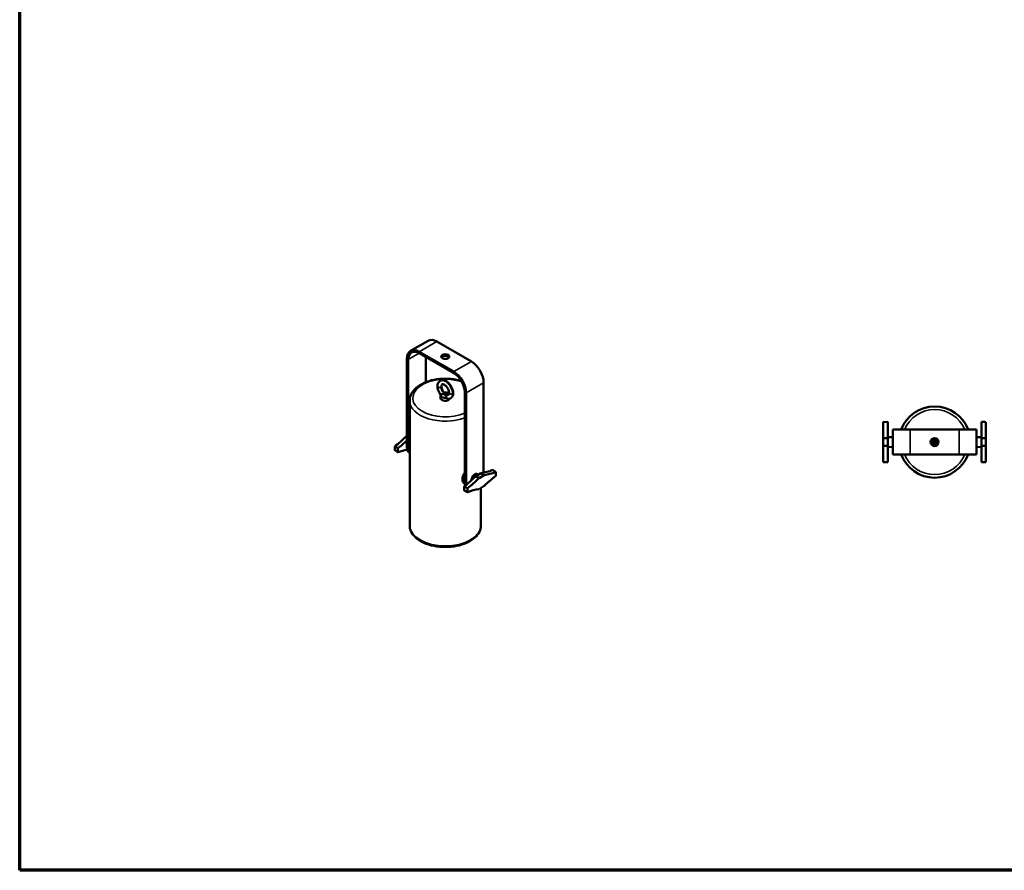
# Model space of a CAD drawing. Header units: millimetres. Extents: x 20 to 2980, y 20 to 2980.
# Tile 1 of 4: x 20 to 1609, y 20 to 1392. Entities that reach past the tile are written whole.
import ezdxf

# ---------------------------------------------------------------- set-up
doc = ezdxf.new("R2010")
doc.units = ezdxf.units.MM
for name, color, linetype, lineweight in [('Border (ISO)', 7, 'Continuous', 70), ('Visible (ISO)', 7, 'Continuous', 50), ('Visible Narrow (ISO)', 7, 'Continuous', 35)]:
    doc.layers.add(name, color=color, linetype=linetype, lineweight=lineweight)

# ---------------------------------------------------------------- blocks, each defined once
blk = doc.blocks.new('Borders Chauvet')
at = {"layer": 'Border (ISO)'}
for p, q in [((20, 20), (20, 2980)), ((2980, 20), (20, 20))]:
    blk.add_line(p, q, dxfattribs=at)

msp = doc.modelspace()

# ---------------------------------------------------------------- linework, layer by layer
at = {"layer": 'Visible (ISO)'}
for p, q in [((650.8, 858.2), (679.1, 874.5)), ((749, 840.9), (693.1, 873.2)), ((645, 845.4), (645, 702.5)), ((647.1, 844.2), (647.1, 701.3)), ((720.7, 824.6), (664.8, 856.8)), ((720.7, 822.1), (664.8, 854.4)), ((675.4, 848.3), (675.4, 807.6)), ((768.8, 806.6), (768.8, 663.7)), ((699.2, 782), (699.2, 786.7)), ((738.4, 791.5), (738.4, 648.6)), ((740.5, 790.3), (740.5, 647.4)), ((649.4, 777.9), (649.4, 576.5)), ((1413.8, 743.3), (1421.1, 743.5)), ((1413.8, 717.1), (1413.8, 743.4)), ((1421.1, 743.5), (1421.1, 717)), ((1457.1, 731), (1429.1, 731)), ((1429.1, 691), (1429.1, 731)), ((1536.1, 731), (1457.1, 731)), ((1536.1, 731), (1564.1, 731)), ((1564.1, 731), (1564.1, 691)), ((1572.1, 717), (1572.1, 743.5)), ((1579.5, 743.3), (1579.5, 717)), ((644.1, 720.4), (645, 721)), ((644.1, 720.4), (645, 719.9)), ((1421.1, 717), (1413.8, 717)), ((1413.8, 705.1), (1413.8, 717)), ((1429.1, 718.8), (1421.1, 719)), ((1421.1, 717), (1421.1, 705)), ((1564.1, 718.8), (1572.1, 719)), ((1579.5, 717), (1572.1, 717)), ((1572.1, 705), (1572.1, 717)), ((1579.5, 717), (1579.5, 705.1)), ((625.5, 704), (625.5, 697.8)), ((630.5, 701.1), (630.5, 694.5)), ((1413.8, 705.1), (1421.1, 705)), ((1413.8, 678.8), (1413.8, 705.1)), ((1421.1, 705), (1421.1, 678.5)), ((1429.1, 703.3), (1421.1, 703)), ((1491, 714.3), (1502.3, 714.3)), ((1502.3, 707.8), (1491, 707.8)), ((1564.1, 703.3), (1572.1, 703)), ((1572.1, 705), (1579.5, 705.1)), ((1572.1, 678.5), (1572.1, 705)), ((1579.5, 705.1), (1579.5, 678.8)), ((649.4, 693.2), (649.2, 693.4)), ((1457.1, 691), (1429.1, 691)), ((1536.1, 691), (1457.1, 691)), ((1536.1, 691), (1564.1, 691)), ((1579.5, 678.8), (1572.1, 678.5)), ((756, 656), (764.5, 660.9)), ((756, 656), (761.3, 652.8)), ((758.4, 659.4), (760.3, 658.4)), ((769.7, 657.6), (761.3, 652.8)), ((769.7, 657.6), (764.5, 660.9)), ((788.3, 662.7), (788.3, 656.5)), ((737.3, 632.9), (737.3, 639.4)), ((738.6, 643.2), (739.6, 642.6)), ((742.7, 630.2), (742.7, 636.4)), ((761.3, 635.2), (769.7, 640.1)), ((764.4, 637), (764.4, 576.5))]:
    msp.add_line(p, q, dxfattribs=at)
msp.add_circle((1496.6, 711), 6.5, dxfattribs=at)
for start, end in [(20.3544, 159.6456), (200.3544, 339.6456)]:
    msp.add_arc((1496.6, 711), 57.5, start, end, dxfattribs=at)
for centre, major_axis, start_param, end_param in [((693.1, 850.3), (-14, 24.2), 5.497787, 6.283185), ((664.8, 834), (-14, 24.2), 5.497787, 7.068583), ((664.8, 834), (-12.5, 21.7), 5.497787, 7.068583), ((706.9, 846.4), (6.5, 0), 0.332447, 2.809146), ((749, 818), (-14, 24.2), 3.926991, 5.497787), ((720.7, 801.7), (-14, 24.2), 3.926991, 5.497787), ((720.7, 801.7), (-12.5, 21.7), 3.926991, 5.497787), ((706.9, 786.7), (-7.65, 0), 5.93625, 8.200917), ((706.9, 782), (7.65, 0), 3.141593, 6.093643), ((706.9, 786.7), (7.65, 0), 0.654245, 1.827169), ((607.7, 814.7), (75.1, 130.1), 4.095198, 4.276432), ((612.9, 811.7), (-75, -129.9), 0.95216, 1.092877), ((659.2, 710.7), (-10, -17.3), 5.497787, 6.283185), ((661.3, 709.5), (-10, -17.3), 5.497787, 6.069706), ((612.9, 563.6), (75, 129.9), 0.474121, 0.618637), ((719.7, 750), (75, 129.9), 4.093752, 4.276734), ((724.9, 747), (-75.1, -130.1), 0.953605, 1.134839), ((754.6, 652.7), (3.86, 6.69), 0.024695, 2.378719), ((800.9, 796.9), (75, 129.9), 3.577248, 3.760229), ((754.6, 655.6), (-10, -17.3), 2.231064, 2.356194), ((806.1, 793.9), (-75.1, -130.1), 0.435957, 0.617191), ((806.1, 545.8), (75.1, 130.1), 0.953605, 1.134839), ((752.5, 656.8), (-10, -17.3), 5.497787, 6.007705), ((754.6, 655.6), (10, 17.3), 2.356194, 2.684769), ((724.9, 499), (75.1, 130.1), 0.435957, 0.617191)]:
    msp.add_ellipse(centre, major_axis=major_axis, ratio=0.57735, start_param=start_param, end_param=end_param, dxfattribs=at)
for centre, major_axis in [((706.9, 848.9), (6.5, 0)), ((706.9, 788.3), (-1.65, 0))]:
    msp.add_ellipse(centre, major_axis=major_axis, ratio=0.57735, dxfattribs=at)
for points, knots in [([(732.8, 809.5), (730.4, 810.3), (727.8, 810.9), (719.4, 812.6), (713.2, 813.2), (701, 813.2), (694.9, 812.7), (683.2, 810.4), (677.6, 808.7), (667.6, 804.2), (663.2, 801.4), (656, 795), (653.2, 791.3), (650.1, 784.3), (649.4, 781.1), (649.4, 777.9)], [6.583196, 6.583196, 6.583196, 6.583196, 6.732171, 6.732171, 7.064762, 7.064762, 7.396174, 7.396174, 7.728707, 7.728707, 8.063507, 8.063507, 8.391862, 8.391862, 8.63938, 8.63938, 8.63938, 8.63938]), ([(698.6, 809.8), (699.5, 810.3), (700.5, 810.6), (702.7, 810.9), (703.8, 810.8), (706.1, 810.3), (707.4, 809.8), (709.9, 808.3), (711.3, 807.2), (713.7, 804.8), (714.9, 803.3), (716.8, 800.3), (717.6, 798.6), (718.8, 795.4), (719.2, 793.8), (719.5, 791.6), (719.5, 790.9), (719.5, 790.3)], [0, 0, 0, 0, 0.410903, 0.410903, 0.823699, 0.823699, 1.305968, 1.305968, 1.846458, 1.846458, 2.395522, 2.395522, 2.925787, 2.925787, 3.445576, 3.445576, 3.667076, 3.667076, 3.667076, 3.667076]), ([(694.3, 801.1), (694.3, 802.6), (694.5, 804.1), (695.5, 806.8), (696.3, 807.9), (697.7, 809.2), (698.1, 809.5), (698.6, 809.8)], [0, 0, 0, 0, 0.534343, 0.534343, 1.045967, 1.045967, 1.256878, 1.256878, 1.256878, 1.256878]), ([(699.4, 787.5), (698.5, 788.7), (697.6, 790), (696.1, 792.8), (695.5, 794.5), (694.5, 797.8), (694.3, 799.5), (694.3, 801.1)], [0.094018, 0.094018, 0.094018, 0.094018, 0.541536, 0.541536, 1.066142, 1.066142, 1.616985, 1.616985, 1.616985, 1.616985]), ([(701.8, 804.2), (701.6, 804), (701.4, 803.9), (701.1, 803.2), (701, 802.9), (700.8, 802.1), (700.8, 801.6), (700.8, 801.1)], [0, 0, 0, 0, 0.390063, 0.390063, 0.6038216, 0.6038216, 0.8310162, 0.8310162, 0.8310162, 0.8310162]), ([(700.8, 801.1), (700.8, 800.4), (700.9, 799.6), (701.2, 798), (701.5, 797.1), (702.2, 795.3), (702.6, 794.4), (703.7, 792.6), (704.3, 791.7), (705.2, 790.7), (705.4, 790.5), (705.6, 790.2)], [0, 0, 0, 0, 0.285516, 0.285516, 0.573693, 0.573693, 0.877839, 0.877839, 1.195156, 1.195156, 1.297587, 1.297587, 1.297587, 1.297587]), ([(713, 790.3), (713, 791), (712.9, 791.7), (712.6, 793.4), (712.3, 794.3), (711.6, 796), (711.2, 797), (710.1, 798.7), (709.5, 799.6), (708.2, 801.2), (707.4, 801.9), (706, 803), (705.3, 803.5), (704.1, 804.1), (703.5, 804.2), (702.6, 804.4), (702.3, 804.3), (702, 804.2), (701.9, 804.2), (701.8, 804.2)], [0, 0, 0, 0, 0.285516, 0.285516, 0.573693, 0.573693, 0.877839, 0.877839, 1.195156, 1.195156, 1.518709, 1.518709, 1.838661, 1.838661, 2.147022, 2.147022, 2.443646, 2.443646, 2.609937, 2.609937, 2.609937, 2.609937]), ([(704.9, 789.2), (704.8, 789.1), (704.6, 789), (704.3, 788.8), (704.1, 788.7), (703.6, 788.5), (703.2, 788.4), (702.3, 788.2), (701.8, 788.1), (701.1, 788.1), (700.8, 788.1), (700.2, 788.1), (699.9, 788.1), (699.7, 788.2)], [0.000001, 0.000001, 0.000001, 0.000001, 0.0607559, 0.0607559, 0.1260255, 0.1260255, 0.2184778, 0.2184778, 0.3089656, 0.3089656, 0.3678887, 0.3678887, 0.4261881, 0.4261881, 0.4261881, 0.4261881]), ([(704.9, 789.2), (705.1, 789.2), (705.2, 789.3), (705.4, 789.4), (705.4, 789.5), (705.6, 789.6), (705.7, 789.7), (705.8, 790), (705.7, 790.1), (705.6, 790.2), (705.6, 790.2), (705.6, 790.2)], [-0.5131851, -0.5131851, -0.5131851, -0.5131851, -0.479435, -0.479435, -0.4450159, -0.4450159, -0.3953644, -0.3953644, -0.2851512, -0.2851512, -0.2737228, -0.2737228, -0.2737228, -0.2737228]), ([(709.5, 782.5), (709.2, 782.8), (708.9, 783.2), (708.4, 783.9), (708.3, 784.3), (708.1, 784.9), (708, 785.3), (708.1, 786), (708.2, 786.1), (708.3, 786.4), (708.4, 786.5), (708.6, 786.7), (708.7, 786.8), (708.8, 786.9)], [0.000001, 0.000001, 0.000001, 0.000001, 0.1442456, 0.1442456, 0.285153, 0.285153, 0.3941745, 0.3941745, 0.4440303, 0.4440303, 0.4785987, 0.4785987, 0.5124759, 0.5124759, 0.5124759, 0.5124759]), ([(710.5, 787.1), (710.3, 787.1), (710.1, 787.1), (709.7, 787.1), (709.5, 787.1), (709.1, 787), (709, 787), (708.8, 786.9)], [-0.1979915, -0.1979915, -0.1979915, -0.1979915, -0.1305533, -0.1305533, -0.0553113, -0.0553113, -0.000001, -0.000001, -0.000001, -0.000001]), ([(709.5, 782.5), (709.5, 782.2), (709.5, 781.9), (709.7, 781.3), (709.9, 781.1), (710.3, 780.8), (710.5, 780.6), (711, 780.5), (711.2, 780.5), (711.3, 780.5)], [-0.5007134, -0.5007134, -0.5007134, -0.5007134, -0.4213638, -0.4213638, -0.3279547, -0.3279547, -0.1942602, -0.1942602, -0.132359, -0.132359, -0.132359, -0.132359]), ([(710.5, 787.1), (711, 787), (711.3, 787), (711.7, 787.1), (711.8, 787.1), (711.9, 787.2)], [0, 0, 0, 0, 0.2961017, 0.2961017, 0.5105355, 0.5105355, 0.5105355, 0.5105355]), ([(715.2, 781.6), (714.3, 781), (713.2, 780.7), (711.9, 780.5), (711.6, 780.5), (711.3, 780.5)], [0, 0, 0, 0, 0.4109033, 0.4109033, 0.52123, 0.52123, 0.52123, 0.52123]), ([(711.9, 787.2), (712.2, 787.3), (712.3, 787.5), (712.7, 788.1), (712.8, 788.4), (713, 789.2), (713, 789.7), (713, 790.3)], [0, 0, 0, 0, 0.390063, 0.390063, 0.6038216, 0.6038216, 0.8310162, 0.8310162, 0.8310162, 0.8310162]), ([(719.5, 790.3), (719.5, 788.7), (719.3, 787.2), (718.3, 784.6), (717.5, 783.4), (716.1, 782.2), (715.7, 781.8), (715.2, 781.6)], [0, 0, 0, 0, 0.534343, 0.534343, 1.045967, 1.045967, 1.256878, 1.256878, 1.256878, 1.256878]), ([(734.4, 651.1), (734.4, 652), (734.5, 652.8), (734.9, 654.7), (735.2, 655.6), (735.9, 657.5), (736.4, 658.4), (737.3, 660.1), (737.8, 660.9), (738.4, 661.6)], [0, 0, 0, 0, 0.307328, 0.307328, 0.614656, 0.614656, 0.921984, 0.921984, 1.184425, 1.184425, 1.184425, 1.184425]), ([(738.6, 643.2), (738, 643.6), (737.4, 644), (736.4, 645.1), (735.9, 645.7), (735.2, 647.1), (734.9, 647.9), (734.5, 649.4), (734.4, 650.3), (734.4, 651.1)], [8.604052, 8.604052, 8.604052, 8.604052, 8.91138, 8.91138, 9.218708, 9.218708, 9.526036, 9.526036, 9.833364, 9.833364, 9.833364, 9.833364]), ([(764.4, 576.5), (764.4, 572.9), (763.5, 569.4), (760.1, 562.6), (757.4, 559.3), (750.6, 553.3), (746.2, 550.6), (736.3, 546.2), (730.7, 544.5), (719, 542.2), (712.9, 541.6), (700.6, 541.6), (694.5, 542.2), (682.8, 544.5), (677.3, 546.2), (667.4, 550.7), (663, 553.5), (655.9, 559.8), (653.1, 563.3), (650.1, 570.2), (649.4, 573.3), (649.4, 576.5)], [0.785398, 0.785398, 0.785398, 0.785398, 1.06767, 1.06767, 1.369976, 1.369976, 1.697404, 1.697404, 2.029188, 2.029188, 2.359096, 2.359096, 2.688108, 2.688108, 3.018041, 3.018041, 3.349835, 3.349835, 3.676941, 3.676941, 3.926991, 3.926991, 3.926991, 3.926991])]:
    msp.add_open_spline(points, degree=3, knots=knots, dxfattribs=at)
for points in [[(1579.5, 743.3), (1575.8, 743.4), (1572.1, 743.5)], [(625.5, 704), (628, 702.5), (630.5, 701.1)], [(1413.8, 678.8), (1417.5, 678.7), (1421.1, 678.5)], [(788.3, 662.7), (785.8, 664.3), (783.3, 666)]]:
    msp.add_rational_spline(points, [1, 1.00000000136, 1], degree=2, dxfattribs=at)
for points in [[(630.5, 694.5), (628, 696.2), (625.5, 697.8)], [(742.7, 636.4), (740, 637.9), (737.3, 639.4)], [(742.7, 630.2), (740, 631.5), (737.3, 632.9)]]:
    msp.add_open_spline(points, degree=2, dxfattribs=at)
at = {"layer": 'Visible Narrow (ISO)'}
for p, q in [((664.8, 856.8), (693.1, 873.2)), ((645, 845.4), (647.1, 844.2)), ((647.1, 844.2), (664.8, 854.4)), ((664.8, 856.8), (664.8, 854.4)), ((749, 840.9), (720.7, 824.6)), ((720.7, 824.6), (720.7, 822.1)), ((768.8, 806.6), (740.5, 790.3)), ((740.5, 790.3), (738.4, 791.5)), ((1457.1, 691), (1457.1, 731)), ((1536.1, 731), (1536.1, 691)), ((647.1, 701.3), (645, 702.5)), ((1490.1, 711), (1503.1, 711)), ((738.4, 648.6), (740.5, 647.4))]:
    msp.add_line(p, q, dxfattribs=at)
for start, end in [(22.3927, 157.6073), (202.3927, 337.6073)]:
    msp.add_arc((1496.6, 711), 52.5, start, end, dxfattribs=at)
for centre, major_axis, start_param, end_param in [((706.9, 782), (-52.5, 0), 4.177244, 8.496679), ((706.9, 777.9), (-57.5, 0), 0, 2.149858), ((706.9, 576.5), (57.5, 0), 3.141593, 6.283185)]:
    msp.add_ellipse(centre, major_axis=major_axis, ratio=0.57735, start_param=start_param, end_param=end_param, dxfattribs=at)
for points, knots in [([(698.6, 809.8), (698.9, 810), (699.7, 810.3), (701, 810.6), (702.6, 810.5), (704.3, 810.2), (706, 809.5), (707.8, 808.5), (709.5, 807.2), (711.2, 805.6), (712.7, 803.8), (714.2, 801.9), (715.5, 799.8), (716.6, 797.6), (717.4, 795.4), (718.1, 793.2), (718.5, 791), (718.6, 789.6), (718.6, 788.9)], [0.2469602, 0.2469602, 0.2469602, 0.2469602, 0.2857143, 0.3333333, 0.3809524, 0.4285714, 0.4761905, 0.5238095, 0.5714286, 0.6190476, 0.6666667, 0.7142857, 0.7619048, 0.8095238, 0.8571429, 0.9047619, 0.952381, 1, 1, 1, 1]), ([(694.3, 801.1), (694.3, 800.8), (694.5, 800.1), (695.9, 799.3), (698.1, 799.1), (699.3, 799.5), (699.8, 799.8)], [0.2493415, 0.2493415, 0.2493415, 0.2493415, 0.4, 0.6, 0.8, 1, 1, 1, 1]), ([(699.8, 799.8), (699.8, 800.2), (699.9, 800.9), (700.1, 801.9), (700.5, 802.8), (701, 803.5), (701.5, 804), (701.8, 804.1), (701.8, 804.2)], [0, 0, 0, 0, 0.047619, 0.0952381, 0.1428571, 0.1904762, 0.2380952, 0.2469599, 0.2469599, 0.2469599, 0.2469599]), ([(699.8, 799.8), (700.3, 800), (700.7, 800.5), (700.8, 801), (700.8, 801.1)], [0, 0, 0, 0, 0.2, 0.2493415, 0.2493415, 0.2493415, 0.2493415]), ([(704.9, 789.2), (704.7, 789.3), (704.2, 789.9), (703.3, 790.8), (702.4, 792), (701.7, 793.3), (701, 794.6), (700.5, 795.9), (700.1, 797.3), (699.9, 798.5), (699.8, 799.4), (699.8, 799.8)], [0.5885583, 0.5885583, 0.5885583, 0.5885583, 0.6190476, 0.6666667, 0.7142857, 0.7619048, 0.8095238, 0.8571429, 0.9047619, 0.952381, 1, 1, 1, 1]), ([(711.9, 787.2), (711.7, 787.1), (711.3, 786.9), (710.5, 786.7), (709.6, 786.7), (709.1, 786.8), (708.8, 786.9)], [0.6002305, 0.6002305, 0.6002305, 0.6002305, 0.6944222, 0.8101592, 0.9258963, 1, 1, 1, 1]), ([(718.6, 788.9), (718.1, 788.7), (716.8, 788.3), (714.7, 788.5), (713.3, 789.3), (713, 790), (713, 790.3)], [0, 0, 0, 0, 0.2, 0.4, 0.6, 0.7506585, 0.7506585, 0.7506585, 0.7506585]), ([(718.6, 788.9), (718.6, 788.3), (718.5, 787), (718.1, 785.3), (717.4, 783.8), (716.6, 782.6), (715.8, 781.9), (715.3, 781.6), (715.2, 781.6)], [0, 0, 0, 0, 0.1376056, 0.2752112, 0.4128168, 0.5504225, 0.6880281, 0.7136453, 0.7136453, 0.7136453, 0.7136453]), ([(719.5, 790.3), (719.5, 790.2), (719.4, 789.7), (719, 789.2), (718.6, 788.9)], [0.7506585, 0.7506585, 0.7506585, 0.7506585, 0.8, 1, 1, 1, 1])]:
    msp.add_open_spline(points, degree=3, knots=knots, dxfattribs=at)

# ---------------------------------------------------------------- block references
msp.add_blockref('Borders Chauvet', (0, 0))

doc.saveas('drawing.dxf')
